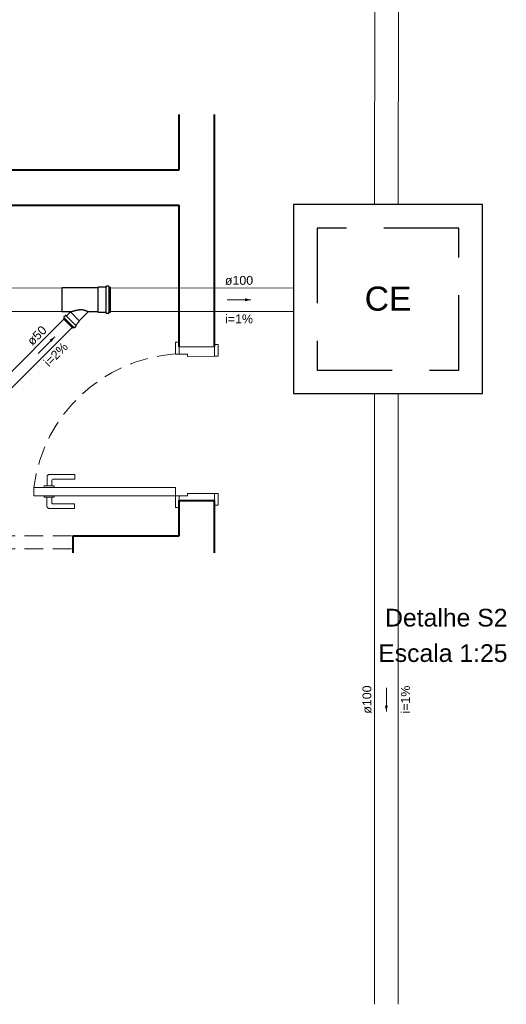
# Model space of a CAD drawing. Header units: millimetres. Extents: x 7733.6 to 7753.9, y 6926.8 to 6960.1.
# Tile 4 of 5: x 7745.7 to 7753.9, y 6926.8 to 6943.5. Entities that reach past the tile are written whole.
import ezdxf

# ---------------------------------------------------------------- set-up
doc = ezdxf.new("R2010")
doc.units = ezdxf.units.MM
doc.header["$MEASUREMENT"] = 0
doc.linetypes.add('DASHED', pattern=[1.905, 1.27, -0.635])
doc.linetypes.add('HIDDEN2', pattern=[0.47625, 0.3175, -0.15875])
for name, color, linetype, lineweight in [('DI-Títulos', 3, 'Continuous', 5), ('MB_ALVENARIA', 7, 'Continuous', 40), ('MB_ESQUADRIA', 7, 'Continuous', 5), ('TQ-Condutos', 3, 'Continuous', 5), ('TQ-Sentido conduto', 9, 'Continuous', 5), ('TQ-Textos conduto', 7, 'Continuous', 5)]:
    doc.layers.add(name, color=color, linetype=linetype, lineweight=lineweight)
doc.layers.add('Simbolos', color=5, linetype='Continuous')
doc.layers.add('Simbolos_int', color=2, linetype='Continuous')
doc.styles.add('Arial', font='txt')

msp = doc.modelspace()

# ---------------------------------------------------------------- hatches: boundary and pattern name
at = {"layer": 'TQ-Sentido conduto', "linetype": 'Continuous'}
for points in [[(7749.574, 6938.729), (7749.478, 6938.755), (7749.478, 6938.703)], [(7746.254, 6938.103), (7746.167, 6938.054), (7746.204, 6938.017)], [(7751.869, 6931.76), (7751.895, 6931.856), (7751.843, 6931.856)]]:
    msp.add_hatch(color=256, dxfattribs=at).paths.add_polyline_path(points)

# ---------------------------------------------------------------- linework, layer by layer
at = {"layer": 'MB_ALVENARIA'}
for p, q in [((7748.361, 6940.931), (7748.361, 6941.865)), ((7748.961, 6937.931), (7748.961, 6941.865)), ((7748.961, 6934.444), (7748.961, 6935.331)), ((7746.561, 6934.731), (7746.561, 6934.444))]:
    msp.add_line(p, q, dxfattribs=at)
for points in [[(7737.361, 6940.931), (7748.361, 6940.931)], [(7741.561, 6940.331), (7748.361, 6940.331)], [(7748.361, 6937.931), (7748.361, 6940.331)], [(7748.361, 6934.731), (7748.361, 6935.331)], [(7748.361, 6934.731), (7748.361, 6935.331), (7748.961, 6935.331)], [(7746.561, 6934.731), (7748.361, 6934.731)]]:
    msp.add_lwpolyline(points, dxfattribs=at)
at = {"layer": 'MB_ESQUADRIA'}
for p, q in [((7748.361, 6937.811), (7748.361, 6937.911)), ((7748.361, 6937.811), (7748.361, 6937.911)), ((7748.501, 6937.811), (7748.361, 6937.811)), ((7748.501, 6937.811), (7748.361, 6937.811)), ((7748.501, 6937.811), (7748.501, 6937.771)), ((7748.501, 6937.811), (7748.501, 6937.771)), ((7748.961, 6937.772), (7748.961, 6937.912)), ((7748.961, 6937.772), (7748.961, 6937.912)), ((7748.501, 6937.771), (7748.961, 6937.772)), ((7748.501, 6937.771), (7748.961, 6937.772)), ((7746.123, 6935.579), (7746.123, 6935.733)), ((7746.123, 6935.579), (7746.123, 6935.733)), ((7746.163, 6935.773), (7746.591, 6935.773)), ((7746.163, 6935.773), (7746.591, 6935.773)), ((7746.203, 6935.673), (7746.203, 6935.578)), ((7746.203, 6935.673), (7746.203, 6935.578)), ((7746.591, 6935.693), (7746.223, 6935.693)), ((7746.591, 6935.693), (7746.223, 6935.693)), ((7746.591, 6935.773), (7746.591, 6935.693)), ((7746.591, 6935.773), (7746.591, 6935.693)), ((7746.072, 6935.553), (7746.072, 6935.579)), ((7746.072, 6935.579), (7746.243, 6935.578)), ((7746.072, 6935.553), (7746.072, 6935.579)), ((7746.072, 6935.579), (7746.243, 6935.578)), ((7746.243, 6935.578), (7746.243, 6935.553)), ((7746.243, 6935.578), (7746.243, 6935.553)), ((7746.072, 6935.413), (7746.072, 6935.388)), ((7746.072, 6935.413), (7746.072, 6935.388)), ((7746.072, 6935.388), (7746.243, 6935.388)), ((7746.072, 6935.388), (7746.243, 6935.388)), ((7746.122, 6935.388), (7746.122, 6935.233)), ((7746.122, 6935.388), (7746.122, 6935.233)), ((7746.202, 6935.293), (7746.202, 6935.388)), ((7746.202, 6935.293), (7746.202, 6935.388)), ((7746.243, 6935.388), (7746.243, 6935.413)), ((7746.243, 6935.388), (7746.243, 6935.413)), ((7748.361, 6935.411), (7748.361, 6935.311)), ((7748.501, 6935.411), (7748.361, 6935.411)), ((7748.361, 6935.411), (7748.361, 6935.311)), ((7748.501, 6935.411), (7748.361, 6935.411)), ((7748.361, 6935.411), (7748.361, 6935.311)), ((7748.501, 6935.411), (7748.361, 6935.411)), ((7748.361, 6935.411), (7748.361, 6935.311)), ((7748.501, 6935.411), (7748.361, 6935.411)), ((7748.501, 6935.451), (7748.961, 6935.451)), ((7748.501, 6935.411), (7748.501, 6935.451)), ((7748.501, 6935.451), (7748.961, 6935.451)), ((7748.501, 6935.411), (7748.501, 6935.451)), ((7748.501, 6935.451), (7748.961, 6935.451)), ((7748.501, 6935.411), (7748.501, 6935.451)), ((7748.501, 6935.451), (7748.961, 6935.451)), ((7748.501, 6935.411), (7748.501, 6935.451)), ((7748.961, 6935.451), (7748.961, 6935.311)), ((7748.961, 6935.451), (7748.961, 6935.311)), ((7748.961, 6935.451), (7748.961, 6935.311)), ((7748.961, 6935.451), (7748.961, 6935.311)), ((7746.162, 6935.193), (7746.59, 6935.193)), ((7746.162, 6935.193), (7746.59, 6935.193)), ((7746.59, 6935.273), (7746.222, 6935.273)), ((7746.59, 6935.273), (7746.222, 6935.273)), ((7746.59, 6935.193), (7746.59, 6935.273)), ((7746.59, 6935.193), (7746.59, 6935.273))]:
    msp.add_line(p, q, dxfattribs=at)
for points in [[(7748.361, 6937.911), (7748.361, 6938.011), (7748.301, 6938.011), (7748.301, 6937.811), (7748.361, 6937.811), (7748.361, 6937.811)], [(7748.361, 6937.911), (7748.361, 6938.011), (7748.301, 6938.011), (7748.301, 6937.811), (7748.361, 6937.811), (7748.361, 6937.811)], [(7748.961, 6937.772), (7749.021, 6937.772), (7749.021, 6937.972), (7748.961, 6937.972), (7748.961, 6937.912)], [(7748.961, 6937.772), (7749.021, 6937.772), (7749.021, 6937.972), (7748.961, 6937.972), (7748.961, 6937.912)], [(7748.961, 6937.931), (7748.361, 6937.931)], [(7745.901, 6935.552), (7748.301, 6935.551), (7748.301, 6935.411), (7745.901, 6935.412), (7745.901, 6935.552)], [(7748.361, 6935.311), (7748.361, 6935.211), (7748.301, 6935.211), (7748.301, 6935.411), (7748.361, 6935.411), (7748.361, 6935.411)], [(7748.361, 6935.311), (7748.361, 6935.211), (7748.301, 6935.211), (7748.301, 6935.411), (7748.361, 6935.411), (7748.361, 6935.411)], [(7748.361, 6935.311), (7748.361, 6935.211), (7748.301, 6935.211), (7748.301, 6935.411), (7748.361, 6935.411), (7748.361, 6935.411)], [(7748.361, 6935.311), (7748.361, 6935.211), (7748.301, 6935.211), (7748.301, 6935.411), (7748.361, 6935.411), (7748.361, 6935.411)], [(7748.961, 6935.451), (7749.021, 6935.451), (7749.021, 6935.251), (7748.961, 6935.251), (7748.961, 6935.311)], [(7748.961, 6935.451), (7749.021, 6935.451), (7749.021, 6935.251), (7748.961, 6935.251), (7748.961, 6935.311)], [(7748.961, 6935.451), (7749.021, 6935.451), (7749.021, 6935.251), (7748.961, 6935.251), (7748.961, 6935.311)], [(7748.961, 6935.451), (7749.021, 6935.451), (7749.021, 6935.251), (7748.961, 6935.251), (7748.961, 6935.311)]]:
    msp.add_lwpolyline(points, dxfattribs=at)
at = {"layer": 'MB_ESQUADRIA', "linetype": 'HIDDEN2'}
for points in [[(7743.361, 6934.731), (7746.561, 6934.731)], [(7743.361, 6934.511), (7746.561, 6934.511)]]:
    msp.add_lwpolyline(points, dxfattribs=at)
msp.add_arc((7748.474, 6935.222), 2.595, 93.8372, 172.7117, dxfattribs=at)
msp.add_arc((7748.474, 6935.222), 2.595, 93.8372, 172.7117, dxfattribs=at)
at = {"layer": 'MB_ESQUADRIA'}
for centre, radius, start, end in [((7746.163, 6935.733), 0.04, 89.9681, 179.9681), ((7746.163, 6935.733), 0.04, 89.9681, 179.9681), ((7746.223, 6935.673), 0.02, 89.9681, 179.9681), ((7746.223, 6935.673), 0.02, 89.9681, 179.9681), ((7746.222, 6935.293), 0.02, 179.9681, 269.9681), ((7746.222, 6935.293), 0.02, 179.9681, 269.9681), ((7746.162, 6935.233), 0.04, 179.9681, 269.9681), ((7746.162, 6935.233), 0.04, 179.9681, 269.9681)]:
    msp.add_arc(centre, radius, start, end, dxfattribs=at)
at = {"layer": 'Simbolos'}
for p, q in [((7747.164, 6938.959), (7747.127, 6938.959)), ((7746.981, 6938.931), (7746.373, 6938.931)), ((7746.373, 6938.931), (7746.373, 6938.525)), ((7746.99, 6938.941), (7746.981, 6938.931)), ((7747.118, 6938.941), (7746.99, 6938.941)), ((7747.123, 6938.955), (7747.122, 6938.945)), ((7747.168, 6938.956), (7747.171, 6938.944)), ((7747.193, 6938.941), (7747.175, 6938.941)), ((7747.193, 6938.941), (7747.193, 6938.515)), ((7746.523, 6938.525), (7746.373, 6938.525)), ((7746.41, 6938.438), (7746.435, 6938.463)), ((7746.44, 6938.463), (7746.448, 6938.457)), ((7746.453, 6938.457), (7746.514, 6938.518)), ((7746.514, 6938.518), (7746.525, 6938.518)), ((7746.525, 6938.518), (7746.526, 6938.518)), ((7746.669, 6938.374), (7746.818, 6938.524)), ((7746.981, 6938.525), (7746.821, 6938.525)), ((7746.99, 6938.515), (7746.981, 6938.525)), ((7747.118, 6938.515), (7746.99, 6938.515)), ((7747.123, 6938.501), (7747.122, 6938.511)), ((7747.164, 6938.497), (7747.127, 6938.497)), ((7747.168, 6938.5), (7747.171, 6938.512)), ((7747.193, 6938.515), (7747.175, 6938.515)), ((7746.402, 6938.406), (7746.415, 6938.418)), ((7746.557, 6938.251), (7746.402, 6938.406)), ((7746.409, 6938.433), (7746.415, 6938.423)), ((7746.608, 6938.302), (7746.669, 6938.363)), ((7746.615, 6938.289), (7746.608, 6938.297)), ((7746.669, 6938.363), (7746.669, 6938.374)), ((7746.557, 6938.251), (7746.569, 6938.263)), ((7746.585, 6938.258), (7746.574, 6938.264)), ((7746.59, 6938.258), (7746.614, 6938.283))]:
    msp.add_line(p, q, dxfattribs=at)
at = {"layer": 'Simbolos', "linetype": 'Continuous'}
msp.add_lwpolyline([(7750.297, 6937.14), (7753.497, 6937.14), (7753.497, 6940.34), (7750.297, 6940.34), (7750.297, 6937.14), (7750.297, 6937.14)], dxfattribs=at)
at = {"layer": 'Simbolos'}
for points in [[(7747.127, 6938.959), (7747.126, 6938.959), (7747.125, 6938.958), (7747.125, 6938.958), (7747.124, 6938.958), (7747.124, 6938.957), (7747.123, 6938.957), (7747.123, 6938.956), (7747.123, 6938.956), (7747.123, 6938.955)], [(7747.168, 6938.956), (7747.168, 6938.956), (7747.168, 6938.957), (7747.167, 6938.957), (7747.167, 6938.958), (7747.167, 6938.958), (7747.166, 6938.958), (7747.166, 6938.958), (7747.165, 6938.959), (7747.164, 6938.959)], [(7747.118, 6938.941), (7747.118, 6938.941), (7747.119, 6938.941), (7747.12, 6938.941), (7747.12, 6938.942), (7747.121, 6938.942), (7747.121, 6938.943), (7747.121, 6938.943), (7747.122, 6938.944), (7747.122, 6938.945)], [(7747.171, 6938.944), (7747.172, 6938.943), (7747.172, 6938.943), (7747.172, 6938.942), (7747.173, 6938.942), (7747.173, 6938.942), (7747.174, 6938.941), (7747.174, 6938.941), (7747.175, 6938.941), (7747.175, 6938.941)], [(7746.44, 6938.463), (7746.439, 6938.464), (7746.439, 6938.464), (7746.438, 6938.464), (7746.437, 6938.464), (7746.437, 6938.464), (7746.436, 6938.464), (7746.436, 6938.464), (7746.435, 6938.464), (7746.435, 6938.463)], [(7746.526, 6938.518), (7746.526, 6938.518), (7746.527, 6938.519), (7746.527, 6938.519), (7746.527, 6938.52), (7746.527, 6938.52), (7746.527, 6938.521), (7746.527, 6938.521), (7746.527, 6938.522), (7746.527, 6938.522), (7746.527, 6938.523), (7746.526, 6938.523), (7746.526, 6938.524), (7746.526, 6938.524), (7746.525, 6938.524), (7746.525, 6938.525), (7746.524, 6938.525), (7746.524, 6938.525), (7746.523, 6938.525)], [(7746.821, 6938.525), (7746.821, 6938.525), (7746.82, 6938.525), (7746.82, 6938.525), (7746.82, 6938.525), (7746.819, 6938.524), (7746.819, 6938.524), (7746.819, 6938.524), (7746.819, 6938.524), (7746.818, 6938.524)], [(7747.122, 6938.511), (7747.122, 6938.512), (7747.121, 6938.513), (7747.121, 6938.513), (7747.121, 6938.514), (7747.12, 6938.514), (7747.12, 6938.515), (7747.119, 6938.515), (7747.118, 6938.515), (7747.118, 6938.515)], [(7747.123, 6938.501), (7747.123, 6938.5), (7747.123, 6938.5), (7747.123, 6938.499), (7747.124, 6938.499), (7747.124, 6938.498), (7747.125, 6938.498), (7747.125, 6938.498), (7747.126, 6938.497), (7747.127, 6938.497)], [(7747.164, 6938.497), (7747.165, 6938.497), (7747.166, 6938.498), (7747.166, 6938.498), (7747.167, 6938.498), (7747.167, 6938.498), (7747.167, 6938.499), (7747.168, 6938.499), (7747.168, 6938.5), (7747.168, 6938.5)], [(7747.175, 6938.515), (7747.175, 6938.515), (7747.174, 6938.515), (7747.174, 6938.515), (7747.173, 6938.514), (7747.173, 6938.514), (7747.172, 6938.514), (7747.172, 6938.513), (7747.172, 6938.513), (7747.171, 6938.512)], [(7746.41, 6938.438), (7746.409, 6938.438), (7746.409, 6938.437), (7746.409, 6938.437), (7746.409, 6938.436), (7746.409, 6938.436), (7746.409, 6938.435), (7746.409, 6938.435), (7746.409, 6938.434), (7746.409, 6938.433)], [(7746.415, 6938.418), (7746.415, 6938.418), (7746.415, 6938.419), (7746.416, 6938.419), (7746.416, 6938.42), (7746.416, 6938.421), (7746.416, 6938.421), (7746.416, 6938.422), (7746.415, 6938.422), (7746.415, 6938.423)], [(7746.448, 6938.457), (7746.449, 6938.456), (7746.449, 6938.456), (7746.45, 6938.456), (7746.45, 6938.456), (7746.451, 6938.456), (7746.452, 6938.456), (7746.452, 6938.456), (7746.453, 6938.456), (7746.453, 6938.457)], [(7746.608, 6938.302), (7746.608, 6938.302), (7746.607, 6938.301), (7746.607, 6938.3), (7746.607, 6938.3), (7746.607, 6938.299), (7746.607, 6938.298), (7746.607, 6938.298), (7746.607, 6938.297), (7746.608, 6938.297)], [(7746.574, 6938.264), (7746.574, 6938.264), (7746.573, 6938.264), (7746.572, 6938.264), (7746.572, 6938.264), (7746.571, 6938.264), (7746.571, 6938.264), (7746.57, 6938.264), (7746.57, 6938.264), (7746.569, 6938.263)], [(7746.585, 6938.258), (7746.585, 6938.258), (7746.586, 6938.257), (7746.586, 6938.257), (7746.587, 6938.257), (7746.588, 6938.257), (7746.588, 6938.257), (7746.589, 6938.258), (7746.589, 6938.258), (7746.59, 6938.258)], [(7746.614, 6938.283), (7746.615, 6938.284), (7746.615, 6938.284), (7746.615, 6938.285), (7746.616, 6938.286), (7746.616, 6938.286), (7746.615, 6938.287), (7746.615, 6938.287), (7746.615, 6938.288), (7746.615, 6938.289)]]:
    msp.add_lwpolyline(points, dxfattribs=at)
at = {"layer": 'Simbolos_int'}
for p, q in [((7746.981, 6938.931), (7746.981, 6938.525)), ((7747.121, 6938.941), (7747.121, 6938.515)), ((7747.172, 6938.941), (7747.172, 6938.515)), ((7746.525, 6938.518), (7746.669, 6938.374)), ((7746.571, 6938.265), (7746.417, 6938.42)), ((7746.606, 6938.299), (7746.451, 6938.454))]:
    msp.add_line(p, q, dxfattribs=at)
at = {"layer": 'Simbolos_int', "linetype": 'DASHED'}
msp.add_lwpolyline([(7750.697, 6937.54), (7753.097, 6937.54), (7753.097, 6939.94), (7750.697, 6939.94), (7750.697, 6937.54), (7750.697, 6937.54)], dxfattribs=at)
at = {"layer": 'Simbolos_int'}
for points in [[(7746.542, 6938.528), (7746.54, 6938.527), (7746.538, 6938.527), (7746.537, 6938.526), (7746.535, 6938.525), (7746.533, 6938.525), (7746.532, 6938.524), (7746.53, 6938.523), (7746.529, 6938.523), (7746.527, 6938.522)], [(7746.593, 6938.542), (7746.587, 6938.541), (7746.581, 6938.539), (7746.576, 6938.538), (7746.57, 6938.537), (7746.564, 6938.535), (7746.558, 6938.533), (7746.553, 6938.532), (7746.547, 6938.53), (7746.542, 6938.528)], [(7746.645, 6938.551), (7746.639, 6938.551), (7746.633, 6938.55), (7746.627, 6938.549), (7746.622, 6938.548), (7746.616, 6938.547), (7746.61, 6938.546), (7746.604, 6938.545), (7746.599, 6938.543), (7746.593, 6938.542)], [(7746.696, 6938.559), (7746.69, 6938.558), (7746.684, 6938.558), (7746.679, 6938.557), (7746.673, 6938.557), (7746.667, 6938.556), (7746.662, 6938.555), (7746.656, 6938.554), (7746.65, 6938.553), (7746.645, 6938.551)], [(7746.704, 6938.559), (7746.703, 6938.559), (7746.702, 6938.559), (7746.701, 6938.559), (7746.7, 6938.559), (7746.699, 6938.559), (7746.698, 6938.559), (7746.697, 6938.559), (7746.696, 6938.559), (7746.696, 6938.559)], [(7746.726, 6938.557), (7746.723, 6938.557), (7746.721, 6938.557), (7746.718, 6938.558), (7746.716, 6938.558), (7746.714, 6938.558), (7746.711, 6938.559), (7746.709, 6938.559), (7746.706, 6938.559), (7746.704, 6938.559)], [(7746.801, 6938.533), (7746.793, 6938.537), (7746.785, 6938.54), (7746.777, 6938.543), (7746.769, 6938.546), (7746.76, 6938.549), (7746.752, 6938.551), (7746.743, 6938.553), (7746.734, 6938.555), (7746.726, 6938.557)], [(7746.82, 6938.525), (7746.818, 6938.526), (7746.816, 6938.527), (7746.814, 6938.528), (7746.812, 6938.528), (7746.81, 6938.529), (7746.808, 6938.53), (7746.805, 6938.531), (7746.803, 6938.532), (7746.801, 6938.533)]]:
    msp.add_lwpolyline(points, dxfattribs=at)
at = {"layer": 'TQ-Condutos'}
for p, q in [((7751.682, 6960.142), (7751.67, 6940.34)), ((7752.082, 6960.142), (7752.07, 6940.34)), ((7743.623, 6938.931), (7746.373, 6938.928)), ((7747.193, 6938.928), (7750.297, 6938.929)), ((7743.624, 6938.531), (7746.373, 6938.528)), ((7747.193, 6938.528), (7750.297, 6938.529)), ((7745.389, 6937.382), (7746.409, 6938.399)), ((7745.464, 6937.174), (7746.55, 6938.258)), ((7751.669, 6937.14), (7751.669, 6926.801)), ((7752.069, 6937.14), (7752.069, 6926.801))]:
    msp.add_line(p, q, dxfattribs=at)
at = {"layer": 'TQ-Sentido conduto'}
for points in [[(7749.174, 6938.729), (7749.574, 6938.729)], [(7745.971, 6937.821), (7746.254, 6938.103)], [(7751.869, 6932.16), (7751.869, 6931.76)]]:
    msp.add_lwpolyline(points, dxfattribs=at)

# ---------------------------------------------------------------- texts
at = {"layer": 'DI-Títulos', "char_height": 0.3, "attachment_point": 9, "line_spacing_factor": 0.6, "style": 'Arial'}
for s, insert, width in [('Detalhe S2', (7753.921, 6933.193), 4.15611), ('Escala 1:25', (7753.921, 6932.593), 4.38949)]:
    msp.add_mtext(s, dxfattribs=dict(at, insert=insert, width=width))
at = {"layer": 'Simbolos', "insert": (7751.502, 6938.539), "char_height": 0.4086, "width": 1.58364, "attachment_point": 7, "line_spacing_factor": 0.6, "style": 'Arial'}
msp.add_mtext('CE', dxfattribs=at)
at = {"layer": 'TQ-Textos conduto', "char_height": 0.15, "attachment_point": 8, "line_spacing_factor": 0.6, "style": 'Arial'}
for s, insert, width, rotation in [('ø100', (7749.374, 6938.979), 0.9573, 0.0172), ('i=1%', (7749.374, 6938.329), 0.94562, 0.0172), ('ø50', (7746.006, 6938.069), 0.72372, 44.9485), ('i=2%', (7746.324, 6937.75), 0.94562, 44.9485), ('ø100', (7751.619, 6931.96), 0.9573, 90.0002), ('i=1%', (7752.269, 6931.96), 0.94562, 90.0002)]:
    msp.add_mtext(s, dxfattribs=dict(at, insert=insert, width=width, rotation=rotation))

doc.saveas('drawing.dxf')
